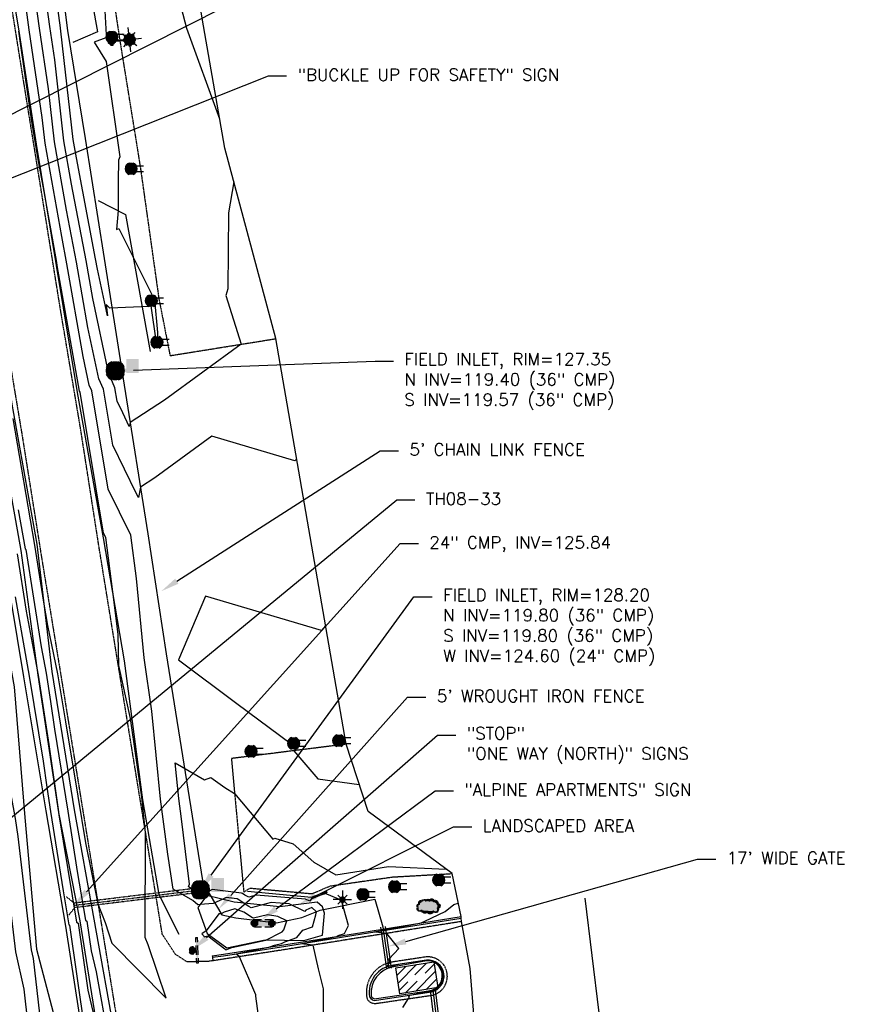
# Model space of a CAD drawing. Header units: feet. Extents: x 351431 to 355879, y 310968 to 329728.
# Tile 176 of 254: x 353364 to 353708, y 323366 to 323771. Entities that reach past the tile are written whole.
import ezdxf

# ---------------------------------------------------------------- set-up
doc = ezdxf.new("R2010")
doc.units = ezdxf.units.FT
doc.header["$MEASUREMENT"] = 0
doc.linetypes.add('D10', pattern=[0.15, 0.1, -0.05])
doc.linetypes.add('D25', pattern=[0.375, 0.25, -0.125])
for name, color, linetype in [('EHIST', 56, 'Continuous'), ('ELIF', 153, 'LINKFENCE'), ('ELIO-LANDSCAPE', 3, 'Continuous'), ('ELIST', 3, 'Continuous'), ('ELTCH-EG1', 253, 'Continuous'), ('ELTCN-EG1', 251, 'Continuous'), ('ELTNB-EG1', 55, 'Continuous'), ('ELTT', 3, 'Continuous'), ('ELUDC', 153, 'D10'), ('ELUEU', 153, 'UE'), ('ELYCB-BACK', 5, 'Continuous'), ('ELYCB-FL', 2, 'Continuous'), ('ELYSP', 1, 'D25'), ('ELYSS', 2, 'Continuous'), ('ESFLP', 4, 'Continuous'), ('ESFS', 153, 'Continuous'), ('ESIO', 4, 'Continuous'), ('ESIS', 5, 'Continuous'), ('ESMask', 155, 'Continuous'), ('ESUD', 5, 'Continuous'), ('ESUD-CMP', 13, 'D10'), ('ESUE', 2, 'Continuous'), ('ETFS', 6, 'Continuous'), ('ETGH', 4, 'Continuous'), ('ETIF', 4, 'Continuous'), ('ETIO', 3, 'Continuous'), ('ETIS', 2, 'Continuous'), ('ETUD', 4, 'Continuous')]:
    doc.layers.add(name, color=color, linetype=linetype)
doc.styles.add('ANNO-TOPO', font='simplex.shx')
doc.styles.add('ROMANSM', font='romansm.shx')
doc.linetypes.add('LINKFENCE', pattern='A,0.25,-0.08,0.25,-0.08,["X",ROMANSM,S=0.08,R=0,X=-0.004,Y=-0.04],-0.12', length=0.78)
doc.linetypes.add('UE', pattern='A,0.25,-0.07,0.07,-0.07,0.07,-0.07,0.07,-0.07,0.25,-0.06,["UE",ROMANSM,S=0.08,R=0,X=-0.02,Y=-0.04],-0.175', length=1.225)

# ---------------------------------------------------------------- blocks, each defined once
blk = doc.blocks.new('ESILLITE')
at = {"layer": 'ESMask'}
h = blk.add_hatch(color=256, dxfattribs=at)
edge = h.paths.add_edge_path()
edge.add_arc((0, 0), 0.0225, 0, 360)
for p, q in [((-0.0159, 0.0159), (-0.0369, 0.0373)), ((0, 0.075), (0, 0.0225)), ((0.0159, 0.016), (0.0377, 0.0382)), ((-0.0225, 0), (-0.075, 0)), ((-0.016, -0.0159), (-0.0374, -0.0369)), ((0, -0.0225), (0, -0.075)), ((0.0159, -0.0159), (0.0373, -0.0369)), ((0.0225, 0), (0.0749, 0))]:
    blk.add_line(p, q)
for start, end in [(145.54526, 169.42532), (100.65502, 124.23499), (55.83594, 79.34498), (10.57822, 34.52567), (190.73539, 214.19261), (235.50303, 259.34498), (280.65502, 304.414), (325.72448, 349.26816)]:
    blk.add_arc((0, 0), 0.0225, start, end)
blk = doc.blocks.new('ESIPVTSIGN')
for p, q in [((0.0573, 0.0286), (0, 0.0286)), ((0.143, 0.0286), (0.0857, 0.0286)), ((0, -0.0286), (0.0573, -0.0286)), ((0.0857, -0.0286), (0.143, -0.0286))]:
    blk.add_line(p, q)
for centre, start, end in [((0, 0), 145.06818, 214.93182), ((0, 0), 55.06818, 124.93182), ((0, 0), 325.06818, 34.93182), ((0.143, 0), 145.06818, 214.93182), ((0.143, 0), 55.06818, 124.93182), ((0.143, 0), 325.06818, 34.93182), ((0, 0), 235.06818, 304.93182), ((0.143, 0), 235.06818, 304.93182)]:
    blk.add_arc(centre, 0.0286, start, end)
at = {"layer": 'ESMask', "const_width": 0.0286}
for points in [[(0.0048, -0.0135, 0.998377), (-0.0048, 0.0135, 1.001626), (0.0048, -0.0135, -0.622608)], [(0.1478, -0.0135, 0.998377), (0.1382, 0.0135, 1.001626), (0.1478, -0.0135, -0.622608)]]:
    blk.add_lwpolyline(points, format="xyb", dxfattribs=at)
at = {"layer": 'ESMask'}
blk.add_solid([(0, 0.0286), (0.143, 0.0286), (0, -0.0286), (0.143, -0.0286)], dxfattribs=at)
blk = doc.blocks.new('ESIPUBSIGN')
at = {"layer": 'ESMask'}
h = blk.add_hatch(color=256, dxfattribs=at)
edge = h.paths.add_edge_path()
edge.add_arc((0, 0), 0.03, 90, 450)
for p, q in [((-0.03, 0.1047), (-0.0447, 0.1047)), ((-0.0447, 0.1047), (-0.0447, 0.066)), ((-0.03, 0.1047), (-0.03, 0.066)), ((-0.0447, 0.0381), (-0.0447, -0.0393)), ((-0.03, 0.0381), (-0.03, -0.0393)), ((-0.0447, -0.0672), (-0.0447, -0.1059)), ((-0.03, -0.0672), (-0.03, -0.1059)), ((-0.03, -0.1059), (-0.0447, -0.1059))]:
    blk.add_line(p, q)
for start, end in [(144.23142, 216.35632), (17.97024, 107.04945), (253.53828, 340.78828)]:
    blk.add_arc((0, 0), 0.03, start, end)
blk.add_solid([(-0.0447, -0.1059), (-0.03, -0.1059), (-0.0447, 0.1047), (-0.03, 0.1047)], dxfattribs=at)
blk = doc.blocks.new('ESIDTREE')
blk.add_lwpolyline([(-0.0825, 0.0208, -0.658219), (-0.0543, 0.049, -0.594626), (-0.0245, 0.0498, -0.704437), (0.0052, 0.0498, -0.885068), (0.0416, 0.0438, -0.916303), (0.0721, 0.0223, -1.027393), (0.0751, -0.0141, -0.880235), (0.0364, -0.0431, -0.569977), (-0.0089, -0.052, -0.370407), (-0.061, -0.0364, -0.824221), (-0.0922, -0.0097, -0.566054), (-0.0825, 0.0208, -0.480508)], format="xyb")
at = {"layer": 'ESMask', "const_width": 0.01}
blk.add_lwpolyline([(-0.0779, 0.0227, -0.792768), (-0.0511, 0.0413, -0.768721), (-0.0289, 0.0473, 0.639322), (-0.0198, 0.0481, -0.704437), (0.0005, 0.0481, 0.72706), (0.01, 0.0484, -0.885068), (0.0366, 0.044, 0.713475), (0.0454, 0.0406, -0.916303), (0.0678, 0.0248, 0.615666), (0.0727, 0.0173, -1.027393), (0.0748, -0.0091, 0.556873), (0.0707, -0.0166, -0.880235), (0.04, -0.0396, 0.556256), (0.0317, -0.0414, -0.62875), (-0.0075, -0.0457, -0.457201), (-0.0599, -0.0275, -1.148825), (-0.0854, -0.0089, -0.666281), (-0.0814, 0.0159, 0.45741)], format="xyb", close=True, dxfattribs=at)
at = {"layer": 'ESMask'}
for points in [[(-0.0825, 0.0208), (-0.0922, -0.0097), (0.0721, 0.0223), (0.0751, -0.0141)], [(-0.0825, 0.0208), (-0.0543, 0.049), (0.0721, 0.0223), (0.0416, 0.0438)], [(-0.079, 0.0326), (-0.0729, 0.0238), (-0.0638, 0.0466), (-0.0573, 0.0372)], [(-0.0187, 0.044), (-0.0158, 0.0532), (-0.0004, 0.0423), (-0.0009, 0.052)], [(0.0105, 0.0432), (0.0168, 0.0574), (0.0348, 0.0399), (0.0336, 0.0548)], [(0.0445, 0.0383), (0.0562, 0.0462), (0.0628, 0.0226), (0.0702, 0.0328)], [(0.0704, -0.0072), (0.085, -0.004), (0.0691, 0.0173), (0.0823, 0.0154)], [(-0.087, -0.0082), (-0.0836, -0.0336), (0.0749, -0.0108), (0.0649, -0.0431)], [(-0.0495, -0.0328), (-0.05, -0.0434), (0.0292, -0.0385), (0.018, -0.0545)]]:
    blk.add_solid(points, dxfattribs=at)
blk = doc.blocks.new('ESUFMALUM')
for p, q in [((0, -0.0295), (0, -0.0976)), ((-0.1, -0.1476), (-0.05, -0.1476)), ((-0.053, -0.0946), (-0.0354, -0.1123)), ((0.053, -0.0946), (0.0354, -0.1123)), ((0.05, -0.1476), (0.1, -0.1476)), ((-0.0354, -0.183), (-0.053, -0.2007)), ((0, -0.1976), (0, -0.2476)), ((0.0354, -0.183), (0.053, -0.2007))]:
    blk.add_line(p, q)
for centre, radius, start, end in [((0, 0), 0.0295, 153.65027, 206.34973), ((0, 0), 0.0295, 63.65027, 116.34973), ((0, 0), 0.0295, 333.65027, 26.34973), ((0, 0), 0.0295, 243.65027, 296.34973), ((0, -0.1476), 0.05, 166.70415, 193.29585), ((0, -0.1476), 0.05, 121.70415, 148.29585), ((0, -0.1476), 0.05, 76.70415, 103.29585), ((0, -0.1476), 0.05, 31.70415, 58.29585), ((0, -0.1476), 0.05, 346.70415, 13.29585), ((0, -0.1476), 0.05, 211.70415, 238.29585), ((0, -0.1476), 0.05, 256.70415, 283.29585), ((0, -0.1476), 0.05, 301.70415, 328.29585)]:
    blk.add_arc(centre, radius, start, end)
at = {"layer": 'ESMask'}
for points, const_width in [([(-0.0148, 0, 1), (0.0148, 0, 1)], 0.0295), ([(-0.025, -0.1476, 1), (0.025, -0.1476, 1)], 0.05)]:
    blk.add_lwpolyline(points, format="xyb", close=True, dxfattribs=dict(at, const_width=const_width))
blk = doc.blocks.new('ESIELOUT')
for p, q in [((-0.0433, 0.025), (0.1, 0.025)), ((0.1, -0.025), (-0.0433, -0.025))]:
    blk.add_line(p, q)
for start, end in [(109.50425, 250.49528), (289.69038, 70.30914)]:
    blk.add_arc((0, 0), 0.05, start, end)
at = {"layer": 'ESMask', "const_width": 0.05}
blk.add_lwpolyline([(0.0084, -0.0235, 0.998377), (-0.0083, 0.0236, 1.001626), (0.0084, -0.0235, -0.622608)], format="xyb", dxfattribs=at)
at = {"layer": 'ESMask'}
for points in [[(0, 0), (-0.0167, 0.0471)], [(0.0168, -0.0471), (0, 0)]]:
    blk.add_lwpolyline(points, dxfattribs=at)
blk = doc.blocks.new('ESUDFI')
for p, q in [((-0.0246, 0.0125), (-0.012, 0.0252)), ((-0.0118, -0.0119), (0.0118, 0.0119)), ((0.0005, 0.0379), (0.0133, 0.0508)), ((0.0236, 0.0239), (0.0369, 0.0373)), ((0.0379, 0.001), (0.0506, 0.0139)), ((-0.0506, -0.0139), (-0.0371, -0.0002)), ((-0.0369, -0.0373), (-0.0236, -0.0239)), ((-0.0133, -0.0508), (0.0002, -0.0371)), ((0.0128, -0.0244), (0.0253, -0.0117))]:
    blk.add_line(p, q)
for radius, start, end in [(0.0787, 110, 160), (0.0525, 152.80552, 297.89031), (0.0525, 332.80552, 117.89031), (0.0787, 20, 70), (0.0787, 200, 250), (0.0787, 290, 340)]:
    blk.add_arc((0, 0), radius, start, end)
at = {"layer": 'ESMask', "const_width": 0.0787}
blk.add_lwpolyline([(-0.0394, 0, 1), (0.0394, 0, 1)], format="xyb", close=True, dxfattribs=at)
at = {"layer": 'ESMask', "color": 155}
blk.add_solid([(0.0906, -0.0176), (0.0906, 0.0964), (0.1931, -0.0176), (0.1931, 0.0964)], dxfattribs=at)

msp = doc.modelspace()

# ---------------------------------------------------------------- hatches: boundary and pattern name
at = {"layer": 'EHIST'}
h = msp.add_hatch(dxfattribs=at)
h.set_pattern_fill('ANSI31', color=256, scale=20, style=0)
h.set_pattern_definition([(45, (353518.668, 323370.536), (-1.76777, 1.76777), [])])
h.paths.add_polyline_path([(353534.27, 323383.68), (353518.67, 323381.29), (353520.33, 323370.54), (353535.94, 323373.26)])
h.paths.add_polyline_path([(353523.66, 323375.18), (353523.23, 323377.94), (353530.95, 323379.13), (353531.37, 323376.52)], flags=16)

# ---------------------------------------------------------------- linework, layer by layer
at = {"layer": 'ELIF', "flags": 128}
for points in [[(353110.38, 324938.63), (353116.29, 324908.37), (353124.28, 324863.08), (353132.33, 324822.08), (353140.36, 324777.81), (353148.44, 324735.08), (353158.31, 324683.93), (353166.9, 324634.57), (353175.42, 324589.05), (353183.44, 324543.69), (353192.55, 324493.76), (353199.73, 324456.14), (353210.29, 324398.49), (353217.04, 324361.44), (353226.23, 324312.11), (353234.53, 324268.15), (353241.15, 324225.34), (353250.32, 324180.76), (353259.63, 324130.26), (353267.41, 324088.16), (353275.97, 324041.83), (353285.13, 323992.61), (353293.43, 323942.5), (353298.47, 323919.12), (353307.06, 323865.8), (353316.3, 323813.4), (353323.15, 323760.62), (353331.15, 323714.26), (353338.94, 323666.21), (353347.86, 323609.35), (353358.01, 323548.78), (353365.87, 323500.71), (353375.13, 323445.75), (353383.15, 323398.35), (353390.57, 323350.68), (353399.52, 323296.79), (353407.61, 323240.76), (353415.09, 323201.77), (353423.17, 323148.1), (353431.96, 323094.65), (353441.3, 323036.84), (353447.07, 323002.32), (353456.63, 322939.16), (353464.01, 322890.13), (353471.35, 322834.46), (353477.53, 322784.54), (353483.18, 322731.36), (353489.82, 322668.48), (353495, 322612.99), (353499.66, 322561.14), (353503.94, 322504.73), (353505.62, 322487.81), (353509.39, 322437.08), (353512.9, 322397.33)], [(353635.43, 324271.86), (353602.05, 324284.36), (353579.99, 324286.65), (353530.03, 324285.88), (353485.13, 324285.15), (353465.88, 324284.62), (353455.76, 324284.49), (353445.21, 324247.17), (353436.12, 324214.79), (353425.7, 324177.64), (353414.43, 324137.36), (353402.87, 324095.28), (353394.84, 324067.14), (353382.25, 324021.71), (353370.35, 323978.96), (353365.3, 323949.29), (353359.37, 323928.11), (353367.03, 323874.38), (353376.71, 323823.49), (353384.02, 323766.13), (353391.26, 323721.75), (353399.04, 323672.58), (353407.18, 323620.58), (353416.96, 323559.43), (353424.48, 323510.23), (353433.91, 323451.17), (353439.49, 323416.25)], [(353439.9, 323415.48), (353447.32, 323403.08), (353453.01, 323401.84), (353469.75, 323399.71), (353480.21, 323401.98), (353487.62, 323404.91), (353510.09, 323409.46), (353513.42, 323398.16)], [(353512.43, 323398.03), (353514.83, 323380.87)], [(353513.42, 323398.16), (353515.82, 323381.01)], [(353514.41, 323398.3), (353516.81, 323381.15)], [(353532.86, 323372.08), (353534.91, 323355.23)], [(353533.86, 323372.2), (353535.9, 323355.35)], [(353534.85, 323372.32), (353536.9, 323355.47)]]:
    msp.add_lwpolyline(points, dxfattribs=at)
at = {"layer": 'ELIO-LANDSCAPE', "flags": 128}
msp.add_lwpolyline([(353441.16, 323410.99), (353437.4, 323406), (353441.32, 323395.32), (353449.32, 323389.47), (353465.04, 323392.77), (353480.97, 323392.51), (353488.63, 323394.63), (353489.4, 323403.72), (353488.61, 323406.34), (353486.47, 323408.26), (353471.08, 323406.34), (353452.33, 323408.3)], close=True, dxfattribs=at)
at = {"layer": 'ELIST', "flags": 128}
msp.add_lwpolyline([(353534.27, 323383.68), (353535.94, 323373.26), (353520.33, 323370.54), (353518.67, 323381.29)], close=True, dxfattribs=at)
at = {"layer": 'ELTCH-EG1', "elevation": 130, "flags": 128}
for points in [[(353463.87, 323350.46), (353461.33, 323369.65), (353461.33, 323369.93), (353461.26, 323370.21), (353454.54, 323385.86), (353453.42, 323386.78), (353452.45, 323386.91), (353460.42, 323388.48), (353466.67, 323389.77), (353468.89, 323390.56), (353471.85, 323391.23), (353473.21, 323391.92), (353478.07, 323393.67), (353480.62, 323396.8), (353484.57, 323398.17), (353485.94, 323403.06), (353486.1, 323404.3), (353484.29, 323406.07), (353481.81, 323405), (353481.37, 323404.45), (353474.91, 323407.5), (353467.56, 323408.06), (353459.34, 323405.95), (353458.39, 323406.43), (353453.59, 323409.58), (353453.47, 323409.61), (353449.06, 323410.19), (353447.67, 323409.42), (353443.77, 323407.64), (353438.36, 323407.28), (353437.48, 323407.1), (353435.36, 323408.95), (353427.4, 323413.54), (353425.17, 323427.94), (353422.14, 323450.5), (353418.59, 323486.73), (353415.4, 323508.59), (353412.23, 323541.08), (353409.95, 323558.94), (353400.66, 323577.82), (353393.92, 323618.22), (353392.91, 323620.59), (353390.42, 323632.26), (353383.7, 323670.38), (353381.58, 323681.59), (353374.75, 323719.9), (353373.56, 323730.43), (353368.23, 323766.48), (353366.4, 323779.85)], [(353363.78, 323569.4), (353366.54, 323553.27), (353366.84, 323553.02), (353373.17, 323513.1), (353375.23, 323502.32), (353376.99, 323490.6), (353378.63, 323479.22), (353384.05, 323445.67), (353387.98, 323420.82), (353391.4, 323400.84), (353391.93, 323400.5), (353393.72, 323388.29), (353395.71, 323379.7), (353400.86, 323351.39)], [(353489.92, 323521.76), (353488.22, 323519.83), (353440.55, 323533.88), (353429.54, 323507.68), (353453.53, 323489.79), (353475.82, 323473.26), (353478.69, 323471.62), (353476.9, 323470.43), (353486.68, 323458.94), (353503.73, 323456.59)]]:
    msp.add_lwpolyline(points, dxfattribs=at)
at = {"layer": 'ELTCN-EG1', "flags": 128}
for points, elevation in [([(353430.57, 324017.31), (353419.59, 323999.42), (353417.42, 323990.21), (353410.03, 323952.62), (353410.01, 323952.55), (353409.86, 323950.39), (353407.99, 323946.31), (353405.93, 323899.26), (353403.74, 323888.93), (353408.98, 323879.72), (353407.13, 323852.88), (353409.52, 323835.25), (353416.96, 323819.7), (353423.05, 323804.38), (353432.81, 323767.1), (353446.41, 323729.86)], 128), ([(353401.34, 323652.08), (353399.87, 323653.65), (353400.33, 323649.04), (353396.27, 323668.1), (353395.51, 323672.38), (353387.67, 323713.88), (353386.34, 323721.38), (353381.28, 323765.9), (353380.92, 323768.36), (353373.63, 323821.45)], 127), ([(353452.21, 323703.99), (353450.04, 323691.27), (353449.71, 323660.02), (353449.02, 323657.3), (353455.19, 323637.33), (353423.79, 323614.42), (353409.65, 323605.16), (353409.34, 323603.62), (353406.73, 323609.14), (353404.39, 323613.89), (353403.46, 323619.47), (353400.82, 323625.66), (353394.32, 323656.15), (353391.57, 323671.72), (353385.64, 323703.12), (353382.48, 323720.88), (353378.7, 323754.08), (353376.69, 323767.74), (353371.22, 323807.58)], 128), ([(353374.69, 323344.5), (353370.02, 323385.16), (353369.25, 323388.68), (353363.7, 323435.19), (353362.58, 323442.53), (353354.35, 323486.65), (353353.09, 323493.98), (353341.18, 323536.82), (353338.81, 323548.48), (353332.34, 323605.97), (353331.67, 323610.78), (353323.31, 323658.55), (353322.9, 323661.49), (353322.58, 323664.08), (353314.88, 323705.23), (353313.62, 323710.2), (353308.4, 323757.86), (353308.39, 323757.98), (353297.82, 323799.62)], 128), ([(353478.05, 323590.29), (353477.34, 323589.48), (353443.23, 323599.53), (353419.82, 323582.45), (353413.9, 323578.58), (353413.07, 323574.37), (353412.19, 323576.23), (353402.53, 323595.85), (353398.69, 323618.85), (353396.86, 323623.13), (353392.37, 323644.21), (353387.63, 323671.05), (353383.61, 323692.35), (353378.61, 323720.39), (353376.13, 323742.26), (353372.46, 323767.11), (353368.81, 323793.72)], 129), ([(353369.52, 323343.28), (353366.16, 323372.58), (353362.81, 323387.82), (353358.82, 323421.23), (353355.69, 323441.67), (353349.64, 323474.08), (353346.36, 323493.25), (353337.62, 323524.7), (353332.91, 323547.78), (353328.24, 323589.34), (353325.41, 323609.69), (353319.33, 323644.44), (353317.09, 323660.74), (353315.31, 323675.13), (353311.69, 323694.51), (353307.91, 323709.4), (353304.06, 323744.52), (353302.3, 323756.85), (353294.4, 323787.99)], 129), ([(353399.09, 323776.76), (353399.79, 323764.33), (353399.75, 323763.19), (353394.88, 323761.39), (353399.88, 323753.45), (353405.41, 323714.23), (353404.84, 323712.85), (353404.78, 323704.28), (353404.72, 323692.19), (353404.04, 323684.42), (353404.98, 323684.89), (353418.33, 323658.31), (353419.66, 323655.52), (353420.86, 323642.1), (353420.92, 323637.88), (353420.56, 323637.96), (353418.33, 323653.07), (353417.46, 323652.76), (353401.34, 323652.08)], 127), ([(353361.51, 323606.77), (353370.39, 323554.81), (353370.45, 323554.76), (353374.15, 323531.43), (353375.78, 323521.78), (353379.91, 323502.05), (353383.1, 323482.29), (353388.15, 323451.82), (353391.3, 323432.54), (353396.47, 323407.61), (353399.44, 323399.95), (353402.14, 323391.35), (353424.4, 323368.84), (353417.13, 323390.68), (353415.81, 323393.7), (353416.03, 323436.83), (353414.46, 323451.4), (353409.77, 323483.71), (353405.08, 323505.41), (353404.82, 323518.15), (353403.1, 323531.36), (353399.72, 323557.91), (353398.8, 323559.78), (353389.15, 323617.6), (353388.95, 323618.06), (353388.47, 323620.32), (353379.76, 323669.72), (353379.55, 323670.83), (353374.34, 323700.07), (353371.77, 323714.06), (353369.32, 323728.77), (353364.86, 323760.05), (353364.01, 323765.86)], 131), ([(353363.24, 323551.29), (353366.98, 323527.66), (353371.98, 323501.48), (353376.26, 323473.01), (353380.25, 323445.38), (353380.3, 323445.05), (353380.46, 323444.05), (353387.66, 323400.06), (353388.35, 323399.62), (353392.36, 323372.15), (353396.85, 323352.82)], 129), ([(353362.45, 323533.56), (353368.28, 323501), (353373.92, 323466.17), (353375.53, 323455.42), (353376.96, 323445.5), (353382.25, 323412.94), (353384.55, 323398.88), (353384.76, 323398.74), (353391.01, 323356.01)], 128), ([(353489, 323363.21), (353489.06, 323372.64), (353486.95, 323380.93), (353484.74, 323390.59), (353481.14, 323391.03), (353480.14, 323391.21), (353487.9, 323392.84), (353494.51, 323394.19), (353495.06, 323394.49), (353497.71, 323395.32), (353499.32, 323398.66), (353496.39, 323408.95), (353496.31, 323409.08), (353490.41, 323411.51), (353490.2, 323411.83), (353487.5, 323411.02), (353484.28, 323409.85), (353483.37, 323408.7), (353481.63, 323409.53), (353461.39, 323411.06), (353458.41, 323410.3), (353456.81, 323411.1), (353455.76, 323411.79), (353455.44, 323411.88), (353443.41, 323413.46), (353440.86, 323412.05), (353440.56, 323411.6), (353437.81, 323411.03), (353433.6, 323414.69), (353434.06, 323415.57), (353430.74, 323442.48), (353429.62, 323450.76), (353428.19, 323465.45), (353440.18, 323458.41), (353442.85, 323459.45), (353448.48, 323455.26), (353452.56, 323452.9), (353468.3, 323434.08), (353469.08, 323434.54), (353476.62, 323432.24), (353485.03, 323424.72), (353494.15, 323419.41), (353515.72, 323422.91), (353539.36, 323421.8)], 129), ([(353456.28, 323404.18), (353452.63, 323405.47), (353448.28, 323404.08), (353447, 323403.49), (353446.11, 323403.43), (353440.88, 323396.51), (353439.09, 323395.29), (353440.19, 323394.03), (353441.53, 323394.35), (353448.5, 323389.01), (353448.9, 323388.68), (353451.42, 323389.58), (353465.36, 323392.7), (353471.75, 323395.98), (353472.02, 323396.08), (353472.73, 323396.94), (353474.02, 323400.63), (353470.29, 323402.38), (353466.12, 323403.1), (353460.27, 323401.61), (353459.96, 323401.76), (353456.28, 323404.18)], 131), ([(353521.57, 323365.01), (353523.97, 323368.63), (353524.34, 323369.19), (353523.87, 323369.94), (353527.56, 323370.68), (353533.22, 323371.63), (353533.48, 323371.71), (353533.84, 323371.8), (353534.09, 323371.9), (353534.44, 323372.04), (353534.67, 323372.16), (353535.01, 323372.33), (353535.22, 323372.47), (353535.54, 323372.68), (353535.84, 323372.84), (353536.11, 323373.06), (353536.36, 323373.3), (353536.51, 323373.52), (353536.67, 323373.72), (353536.92, 323374.01), (353537.06, 323374.22), (353537.29, 323374.54), (353537.4, 323374.76), (353537.6, 323375.11), (353537.69, 323375.33), (353537.85, 323375.7), (353537.92, 323375.93), (353538.04, 323376.31), (353538.09, 323376.55), (353538.17, 323376.94), (353538.2, 323377.18), (353538.24, 323377.58), (353538.24, 323377.82), (353538.24, 323378.23), (353538.22, 323378.46), (353538.18, 323378.87), (353538.09, 323379.28), (353538.06, 323379.51), (353537.93, 323379.91), (353537.87, 323380.13), (353537.7, 323380.52), (353537.63, 323380.72), (353537.42, 323381.1), (353537.32, 323381.29), (353537.07, 323381.66), (353536.96, 323381.83), (353536.67, 323382.17), (353536.55, 323382.33), (353536.22, 323382.64), (353536.08, 323382.79), (353535.72, 323383.07), (353535.58, 323383.19), (353535.19, 323383.44), (353535.03, 323383.55), (353534.62, 323383.75), (353534.46, 323383.84), (353534.43, 323383.85), (353534.05, 323383.99), (353533.85, 323384.08), (353533.39, 323384.2), (353533.23, 323384.26), (353532.76, 323384.33), (353532.58, 323384.37), (353532.11, 323384.4), (353531.94, 323384.42), (353531.45, 323384.4), (353531.28, 323384.4), (353520.64, 323382.73), (353517.83, 323382.15), (353517.64, 323382.13), (353517.17, 323382.1), (353517.03, 323382.08), (353516.51, 323382.01), (353516.42, 323381.99), (353515.86, 323381.9), (353515.81, 323381.88), (353515.21, 323381.74), (353515.2, 323381.74), (353515.08, 323381.7), (353515.12, 323381.82), (353515.16, 323381.88), (353515.24, 323382), (353515.61, 323382.66), (353516.07, 323383.17), (353516.16, 323383.29), (353516.36, 323383.47), (353516.17, 323384.15), (353515.93, 323385.01), (353519.94, 323389.18), (353514.97, 323395.41), (353510.4, 323395.92), (353509.88, 323396.02), (353521.33, 323398.2), (353529.15, 323399.72), (353530.67, 323400.4), (353538.97, 323404.38), (353542.47, 323407.29), (353544.36, 323407.79)], 128)]:
    msp.add_lwpolyline(points, dxfattribs=dict(at, elevation=elevation))
at = {"layer": 'ELTNB-EG1'}
msp.add_polyline3d([(353550.87, 323360.48, 127.19), (353549.23, 323381.04, 127.39), (353545.65, 323400.29, 127.16), (353545.57, 323401.63, 127.06), (353545.5, 323402.32, 127.57), (353541.82, 323419.98, 128.96), (353507.37, 323445.43, 129.52), (353498.34, 323473.11, 130.71), (353469.51, 323639.62, 128.28), (353448.5, 323717.78, 127.94), (353439.78, 323768.09, 128.19), (353430.65, 323821.97, 128.32), (353422.3, 323854.88, 128.48), (353415.35, 323890.32, 128.18), (353413.68, 323951.8, 128.1), (353424.5, 323997.16, 128.15), (353438.66, 324044.17, 127.8)], dxfattribs=at)
at = {"layer": 'ELTT', "flags": 128}
for points in [[(353199.73, 324456.14), (353205.33, 324409.59), (353212.59, 324361.05), (353224.55, 324316.25), (353244.83, 324193.79), (353256.45, 324136.93), (353261.92, 324087.24), (353267.97, 324039.53), (353280, 323995.05), (353285.51, 323943.39), (353291.17, 323926.12), (353301.35, 323859.23), (353308.86, 323811.48), (353316.49, 323760.16), (353324.9, 323711.34), (353332.96, 323662.51), (353339.91, 323612.87), (353352.41, 323549.98), (353362.03, 323496.64), (353366.43, 323443.01), (353371.18, 323388.93), (353382.15, 323347.28)], [(353199.73, 324456.14), (353217.27, 324398.5), (353226.32, 324347.37), (353237.89, 324312.15), (353242.41, 324267.3), (353250.24, 324223.65), (353260.14, 324179.88), (353259.63, 324130.26), (353276.44, 324087.64), (353281.88, 324043.27), (353291.75, 323997.3), (353301.54, 323947.14), (353305.45, 323918.36), (353313.7, 323868.5), (353322.42, 323813.78), (353329.52, 323761.76), (353337.36, 323715.21), (353345.59, 323667.69), (353354.35, 323610.41), (353364.8, 323552.58), (353371.82, 323501.43), (353380.26, 323445.04), (353389.02, 323400.58), (353396.93, 323350.94)], [(353449.76, 324280.32), (353432.59, 324264.63), (353414.75, 324217.6), (353402.02, 324175.35), (353395.17, 324131.1), (353386.7, 324083.34), (353378.76, 324050.34), (353364.31, 324007.53), (353357.06, 323966.33), (353360.48, 323934.85), (353379.71, 323887.14), (353390.12, 323799.86), (353396.29, 323765.62), (353386.1, 323761.19)], [(353396.56, 323696.41), (353407.75, 323690.62), (353417.95, 323634.4)]]:
    msp.add_lwpolyline(points, dxfattribs=at)
at = {"layer": 'ELUDC'}
msp.add_lwpolyline([(353386.75, 323406.96), (353438.52, 323413.28)], dxfattribs=at)
at = {"layer": 'ELUEU', "flags": 128}
msp.add_lwpolyline([(353140.88, 323043.21), (353144.91, 323044.83), (353154.28, 323043.27), (353184.87, 323052.66), (353223.07, 323054.48), (353265.8, 323056.2), (353320.73, 323051.41), (353350.08, 323045.66), (353407.76, 323043.96), (353452.21, 323044.39), (353487.12, 323039.85), (353496.25, 323039.64), (353519.38, 323034.73), (353541.2, 323028.61), (353542.04, 323040.82), (353540.66, 323060.29), (353521.55, 323064.16), (353515.84, 323109.61), (353500.08, 323221.73), (353489.36, 323291.49), (353501.85, 323321.27), (353544.24, 323328.67), (353605.04, 323339.29), (353596.44, 323409.82)], dxfattribs=at)
at = {"layer": 'ELYCB-BACK', "flags": 128}
for points in [[(353484.32, 323409.75), (353490.68, 323412.29)], [(353443.32, 323386.14), (353447.95, 323386.9), (353473.6, 323390.83), (353504.82, 323395.85), (353545.5, 323402.32)], [(353443.32, 323386.14), (353443.47, 323385.59), (353443.58, 323384.16)]]:
    msp.add_lwpolyline(points, dxfattribs=at)
msp.add_lwpolyline([(353517.97, 323381.74, 0.400691), (353508.54, 323369.75, 0.351255), (353510.81, 323368.65), (353533.12, 323371.93, 0.90191), (353531.3, 323384.2)], format="xyb", close=True, dxfattribs=at)
at = {"layer": 'ELYCB-FL', "flags": 128}
for points in [[(353457.88, 323412.78), (353484.11, 323410.28), (353490.48, 323412.81)], [(353443.47, 323385.59), (353448.06, 323386.24), (353473.59, 323390.14), (353504.94, 323395.25), (353545.57, 323401.63)]]:
    msp.add_lwpolyline(points, dxfattribs=at)
msp.add_lwpolyline([(353517.77, 323382.33, 0.433808), (353507.95, 323369.32, 0.330318), (353510.73, 323367.94), (353533.31, 323371.37, 0.938575), (353531.28, 323384.47)], format="xyb", close=True, dxfattribs=at)
at = {"layer": 'ELYSP', "flags": 128}
for points in [[(353068.78, 325081.2), (353059.79, 325130.82), (353054.34, 325155.7), (353050.44, 325180.1), (353042.67, 325229.05), (353034.75, 325278.39), (353026.9, 325327.68), (353018.78, 325377.2), (353010.76, 325426.96), (353002.8, 325475.92), (353002.27, 325480.56), (353003.09, 325490.02), (352999.17, 325526.21), (352995.92, 325576.57), (352992.11, 325626.32), (352988.61, 325676.13), (352985.03, 325726.54), (352981.58, 325776.61), (352978.35, 325826.48), (352975.51, 325876.67), (352973.38, 325926.93), (352972.55, 325977.71), (352973.45, 326028.64), (352976.27, 326079.44), (352980.56, 326131.21), (352986.11, 326182.56), (352992.85, 326233.84), (352998.89, 326285.84), (353001.66, 326310.07), (353003.03, 326310.18), (353003.26, 326292.83), (353003.37, 326281.97), (353001.14, 326233.1), (352999.43, 326189.08), (352997.03, 326142.19), (352994.25, 326087.03), (352993.07, 326061.77), (352992.64, 326051.58), (352992.11, 326037.31), (352991.6, 326021.32), (352991.39, 326013.91), (352991.22, 326006.55), (352991.1, 325999.01), (352991.03, 325991.05), (352991.02, 325986.83), (352991.04, 325978.9), (352991.11, 325971.5), (352991.23, 325964.39), (352991.4, 325957.34), (352991.97, 325938.45), (352992.25, 325931.14), (352992.61, 325923.15), (352993.36, 325908.17), (352993.86, 325899.19), (352997.17, 325850.58), (353000.97, 325801.36), (353004.35, 325753.19), (353007.68, 325705.72), (353010.79, 325657.89), (353014.16, 325608.78), (353017.99, 325560.75), (353020.5, 325533.13, 0.019742), (353041.98, 325394.4), (353050.75, 325346.25), (353059.79, 325297.37), (353068.79, 325249.36), (353077.56, 325201.69), (353086.07, 325149.74), (353088.55, 325129.46), (353092.31, 325102.76), (353096.48, 325085), (353104.39, 325048.38), (353109.53, 325018.68), (353116.21, 324982.77), (353123.93, 324941.8), (353129.71, 324892.6), (353132.8, 324872.3), (353134.34, 324872.41), (353136.09, 324863.13), (353147.48, 324817.06), (353152.51, 324795.67), (353161.67, 324747.67), (353170, 324702.8), (353178.77, 324656.31), (353187.4, 324609.65), (353195.85, 324563.27), (353205.07, 324513.34), (353214.27, 324462.79), (353223.23, 324413.12), (353232.99, 324360.56), (353250.73, 324265.13), (353259.17, 324218.85), (353268.13, 324171.77), (353276.65, 324124.79), (353285.47, 324077.76), (353293.95, 324031.48), (353302.49, 323984.28), (353310.47, 323936.95), (353318.29, 323888.82), (353325.95, 323841.56), (353334.12, 323792.31), (353341.76, 323744.49), (353349.73, 323695.02), (353357.43, 323647.08), (353365.4, 323599.43), (353373.15, 323550.72), (353381.2, 323501.59), (353388.84, 323454.49), (353399.2, 323390.87), (353410.28, 323322.51), (353417.6, 323276.23), (353425.14, 323230.22), (353432.57, 323183.84), (353440.2, 323137.07), (353448.12, 323088.05), (353455.71, 323041.02), (353463.12, 322993.83), (353470.96, 322944.85), (353478.27, 322897.22), (353484.98, 322850.84), (353491.09, 322801.36), (353496.36, 322753.95), (353501.83, 322704.77), (353506.3, 322657.8), (353510.57, 322609.66), (353514.32, 322562.73), (353517.81, 322514.83), (353520.96, 322466.74), (353523.51, 322418.8), (353525.99, 322369.56), (353527.84, 322321.58), (353528.76, 322269.65), (353528.65, 322264.45), (353528.47, 322260.28), (353528.47, 322257.33), (353527.09, 322256.26), (353523.97, 322256.26), (353517.57, 322284.24), (353507.9, 322334.86), (353500.43, 322385.89), (353491.89, 322434.59), (353488.54, 322458.93), (353485.4, 322482.66), (353479.36, 322532.79), (353473.51, 322583.14), (353467.03, 322633.57), (353461.38, 322683.92), (353455.52, 322734.27), (353449.09, 322784.68), (353442.31, 322834.79), (353435.57, 322884.94), (353427.88, 322934.95), (353419.42, 322984.86), (353410.46, 323034.56), (353401.35, 323086.61), (353392.2, 323135.54), (353383.33, 323184.95), (353373.87, 323234.02), (353364.31, 323283.05), (353354.41, 323331.93), (353348.5, 323363.57), (353344.76, 323367.5), (353342.65, 323380.92), (353334.29, 323430.04), (353326.53, 323479.39), (353318.55, 323528.73), (353310.72, 323578.35), (353302.19, 323627.72), (353294.27, 323676.82), (353286.12, 323726.37), (353278.35, 323775.69), (353270.58, 323825.27), (353262.48, 323874.41), (353254.51, 323923.75), (353246.53, 323972.83), (353238.74, 324022.49), (353230.63, 324071.67), (353222.6, 324121.3), (353214.67, 324170.3), (353206.62, 324219.71), (353198.6, 324269.29), (353190.62, 324318.34), (353182.5, 324367.93), (353174.3, 324417.22), (353165.9, 324466.71), (353157.98, 324515.64), (353150.25, 324564.91), (353142.21, 324614.87), (353134.71, 324663.85), (353126.9, 324713.6), (353119.01, 324762.71), (353110.65, 324812.5), (353103.09, 324861.78), (353094.88, 324911.03), (353086.02, 324968.36), (353081.67, 324997.73), (353073.97, 325043.93), (353068.78, 325081.2)], [(353545.65, 323400.29), (353505.1, 323393.84), (353473.86, 323388.85), (353448.2, 323384.88), (353443.58, 323384.16), (353441.87, 323383.93), (353433, 323383.71), (353428.19, 323386.88), (353422.88, 323395.03), (353412.6, 323457.73), (353404.87, 323505.22), (353396.95, 323553.85), (353389.3, 323602.93), (353381.33, 323650.15), (353373.49, 323698.69), (353365.62, 323747.43), (353357.89, 323795.86), (353349.76, 323845.2), (353342.04, 323892.81), (353334.32, 323940.21), (353326.11, 323988.22), (353317.87, 324035.32), (353309.12, 324082.16), (353300.51, 324128.42), (353291.68, 324176.45), (353283.02, 324222.74), (353274.27, 324268.67, -0.336737), (353316.23, 324305.4), (353324.78, 324305.57), (353372.2, 324306.01), (353419, 324306.14), (353465.14, 324305.84), (353510.49, 324304.66), (353552.66, 324305.15), (353599.16, 324300.12), (353599.64, 324300.13), (353635.15, 324289.34), (353663.16, 324271.76), (353707.72, 324231.26)]]:
    msp.add_lwpolyline(points, format="xyb", dxfattribs=at)
for points in [[(353472.92, 324112.71), (353444.36, 324119.2), (353432.85, 324118.87), (353425.12, 324111.36), (353410.98, 324060.8), (353399.26, 324008.73), (353384.83, 323958.22), (353384.65, 323957.7), (353381.57, 323939.91), (353382.38, 323921.6), (353386.96, 323886.92), (353391.64, 323850.85), (353397.28, 323816.44), (353405.26, 323763.15), (353413.89, 323709.71), (353421.47, 323655.99), (353426.05, 323632.65), (353469.51, 323639.62)], [(353498.34, 323473.11), (353451.23, 323467.21), (353456.26, 323412.83), (353456.37, 323412.41), (353458.87, 323414.02), (353484.34, 323411.73), (353491.86, 323414.91), (353517.33, 323418.58), (353541.82, 323419.98)]]:
    msp.add_lwpolyline(points, dxfattribs=at)
msp.add_lwpolyline([(353517.53, 323383.7, 0.432796), (353506.9, 323368.63, 0.314701), (353510.72, 323366.69), (353533.69, 323370.05, 0.949968), (353530.93, 323385.72)], format="xyb", close=True, dxfattribs=at)
at = {"layer": 'ELYSS', "flags": 128}
for points in [[(353279.17, 324270.28), (353282.77, 324230.56), (353291.35, 324185.66), (353302.54, 324138.08), (353309.75, 324093.3), (353318.29, 324048.83), (353326.47, 324002.52), (353334.04, 323953.94), (353338.01, 323924.05), (353346.11, 323871.01), (353354.97, 323820.03), (353363.96, 323765.85), (353371.16, 323719.44), (353379.33, 323669.64), (353388, 323617.45), (353398.59, 323557.79), (353407.2, 323507.33), (353414.8, 323450.24), (353421.52, 323411.34), (353429.67, 323395.14)], [(353289.71, 324043.95), (353297.29, 323998.37), (353307.03, 323947.92), (353311.67, 323920.1), (353319.74, 323868.15), (353328.15, 323815.7), (353336.24, 323762.13), (353343.94, 323716.16), (353352.81, 323668.22), (353361.15, 323612.74), (353371.35, 323555.19), (353377.5, 323502.91), (353386.67, 323446.11), (353394.8, 323401.2), (353403.72, 323351.72)]]:
    msp.add_lwpolyline(points, dxfattribs=at)
at = {"layer": 'ESUD-CMP', "flags": 128}
msp.add_lwpolyline([(353386.63, 323407.95), (353438.4, 323414.27), (353438.64, 323412.29), (353386.87, 323405.97)], close=True, dxfattribs=at)
at = {"layer": 'ESUD-CMP'}
for points in [[(353386.63, 323407.95), (353383.48, 323410.42)], [(353386.87, 323405.97), (353384.41, 323402.82)]]:
    msp.add_lwpolyline(points, dxfattribs=at)
at = {"layer": 'ETFS', "linetype": 'ByBlock', "lineweight": -2}
for p, q in [((353466.41, 323747.48), (353473.91, 323747.48)), ((353535.87, 323476.76), (353543.37, 323476.76))]:
    msp.add_line(p, q, dxfattribs=at)
for points in [[(353246.25, 323673.84), (353463.89, 323783.85)], [(353315.81, 323687.73), (353466.41, 323747.48)], [(353441.04, 323393.69), (353535.87, 323476.76)]]:
    msp.add_lwpolyline(points, dxfattribs=at)
at = {"layer": 'ETFS'}
msp.add_solid([(353441.86, 323392.75), (353435.39, 323388.75), (353440.21, 323394.63)], dxfattribs=at)
at = {"layer": 'ETGH', "linetype": 'ByBlock', "lineweight": -2}
msp.add_line((353519.08, 323573.38), (353526.58, 323573.38), dxfattribs=at)
msp.add_lwpolyline([(353336.49, 323423.05), (353519.08, 323573.38)], dxfattribs=at)
at = {"layer": 'ETIF', "linetype": 'ByBlock', "lineweight": -2}
for p, q in [((353512.34, 323593.62), (353519.84, 323593.62)), ((353523.56, 323492.4), (353531.06, 323492.4)), ((353642.51, 323425.91), (353650.01, 323425.91))]:
    msp.add_line(p, q, dxfattribs=at)
for points in [[(353428.83, 323540.01), (353512.34, 323593.62)], [(353450.94, 323410.96), (353523.56, 323492.4)], [(353522.78, 323392.1), (353642.51, 323425.91)]]:
    msp.add_lwpolyline(points, dxfattribs=at)
at = {"layer": 'ETIF'}
for points in [[(353429.5, 323538.96), (353422.51, 323535.96), (353428.15, 323541.07)], [(353451.88, 323410.13), (353445.95, 323405.37), (353450.01, 323411.8)], [(353523.12, 323390.9), (353515.56, 323390.06), (353522.44, 323393.3)]]:
    msp.add_solid(points, dxfattribs=at)
at = {"layer": 'ETIO', "linetype": 'ByBlock', "lineweight": -2}
msp.add_line((353542.36, 323439.14), (353549.86, 323439.14), dxfattribs=at)
msp.add_lwpolyline([(353485.65, 323410.69), (353542.36, 323439.14)], dxfattribs=at)
at = {"layer": 'ETIO'}
msp.add_solid([(353486.21, 323409.57), (353478.95, 323407.32), (353485.09, 323411.81)], dxfattribs=at)
at = {"layer": 'ETIS', "linetype": 'ByBlock', "lineweight": -2}
msp.add_line((353534.83, 323453.95), (353542.33, 323453.95), dxfattribs=at)
msp.add_lwpolyline([(353469.59, 323405.47), (353534.83, 323453.95)], dxfattribs=at)
at = {"layer": 'ETIS'}
msp.add_solid([(353470.34, 323404.46), (353463.57, 323400.99), (353468.85, 323406.47)], dxfattribs=at)
at = {"layer": 'ETUD', "linetype": 'ByBlock', "lineweight": -2}
for p, q in [((353510.22, 323630.38), (353517.72, 323630.38)), ((353520.48, 323555.47), (353527.98, 323555.47)), ((353526.18, 323533.57), (353533.68, 323533.57))]:
    msp.add_line(p, q, dxfattribs=at)
for points in [[(353411.06, 323626.72), (353510.22, 323630.38)], [(353391.77, 323412.53), (353520.48, 323555.47)], [(353442.94, 323419.34), (353526.18, 323533.57)]]:
    msp.add_lwpolyline(points, dxfattribs=at)
at = {"layer": 'ETUD'}
for points in [[(353411.11, 323625.47), (353403.57, 323626.44), (353411.01, 323627.97)], [(353443.95, 323418.6), (353438.52, 323413.28), (353441.93, 323420.08)], [(353392.7, 323411.7), (353386.75, 323406.96), (353390.84, 323413.37)]]:
    msp.add_solid(points, dxfattribs=at)

# ---------------------------------------------------------------- block references
at = {"layer": 'ESFLP', "xscale": 50.00000000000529, "yscale": 50.00000000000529, "zscale": 50.00000000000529, "rotation": 96.48994565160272}
msp.add_blockref('ESUFMALUM', (353402.09, 323761.55), dxfattribs=at)
at = {"layer": 'ESFLP', "xscale": 50, "yscale": 50, "zscale": 50}
msp.add_blockref('ESILLITE', (353496.82, 323409.27), dxfattribs=at)
at = {"layer": 'ESFS', "xscale": 50.00000000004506, "yscale": 50.00000000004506, "zscale": 50.00000000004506, "rotation": 182.239801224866}
msp.add_blockref('ESIPUBSIGN', (353435.31, 323388.42), dxfattribs=at)
at = {"layer": 'ESIO', "xscale": 50, "yscale": 50, "zscale": 50}
msp.add_blockref('ESIDTREE', (353532.28, 323406.48), dxfattribs=at)
at = {"layer": 'ESIS', "xscale": 50, "yscale": 50, "zscale": 50}
msp.add_blockref('ESIPVTSIGN', (353460.71, 323399.56), dxfattribs=at)
at = {"layer": 'ESUD', "xscale": 50, "yscale": 50, "zscale": 50}
for p in [(353403.57, 323626.44), (353438.52, 323413.28)]:
    msp.add_blockref('ESUDFI', p, dxfattribs=at)
at = {"layer": 'ESUE', "xscale": 50, "yscale": 50, "zscale": 50}
for p in [(353402.17, 323763.45), (353410.11, 323709.39), (353418.37, 323655.19), (353420.68, 323638.13), (353476.77, 323473.44), (353495.29, 323474.56), (353459.31, 323470.16), (353536.34, 323417.33), (353505.2, 323411.42), (353518.21, 323414.59)]:
    msp.add_blockref('ESIELOUT', p, dxfattribs=at)

# ---------------------------------------------------------------- texts
at = {"layer": 'ETFS', "char_height": 5, "attachment_point": 1, "style": 'ANNO-TOPO'}
for s, insert in [('"BUCKLE UP FOR SAFETY" SIGN', (353478.41, 323750.48)), ('"STOP"\\P"ONE WAY (NORTH)" SIGNS', (353547.87, 323480.09))]:
    msp.add_mtext(s, dxfattribs=dict(at, insert=insert))
at = {"layer": 'ETGH', "insert": (353531.08, 323576.38), "char_height": 5, "attachment_point": 1, "style": 'ANNO-TOPO'}
msp.add_mtext('TH08-33', dxfattribs=at)
at = {"layer": 'ETIF', "char_height": 5, "attachment_point": 1, "style": 'ANNO-TOPO'}
for s, insert in [("5' CHAIN LINK FENCE", (353524.34, 323596.62)), ("5' WROUGHT IRON FENCE", (353535.56, 323495.4)), ("17' WIDE GATE", (353654.51, 323428.91))]:
    msp.add_mtext(s, dxfattribs=dict(at, insert=insert))
at = {"layer": 'ETIO', "insert": (353554.36, 323442.14), "char_height": 5, "attachment_point": 1, "style": 'ANNO-TOPO'}
msp.add_mtext('LANDSCAPED AREA', dxfattribs=at)
at = {"layer": 'ETIS', "insert": (353546.83, 323456.95), "char_height": 5, "attachment_point": 1, "style": 'ANNO-TOPO'}
msp.add_mtext('"ALPINE APARTMENTS" SIGN', dxfattribs=at)
at = {"layer": 'ETUD', "char_height": 5, "attachment_point": 1, "style": 'ANNO-TOPO'}
for s, insert in [('FIELD INLET, RIM=127.35\\PN INV=119.40 (36" CMP)\\PS INV=119.57 (36" CMP)', (353522.22, 323633.71)), ('24" CMP, INV=125.84', (353532.48, 323558.44)), ('FIELD INLET, RIM=128.20\\PN INV=119.80 (36" CMP)\\PS INV=119.80 (36" CMP)\\PW INV=124.60 (24" CMP)', (353538.18, 323536.9))]:
    msp.add_mtext(s, dxfattribs=dict(at, insert=insert))

doc.saveas('drawing.dxf')
